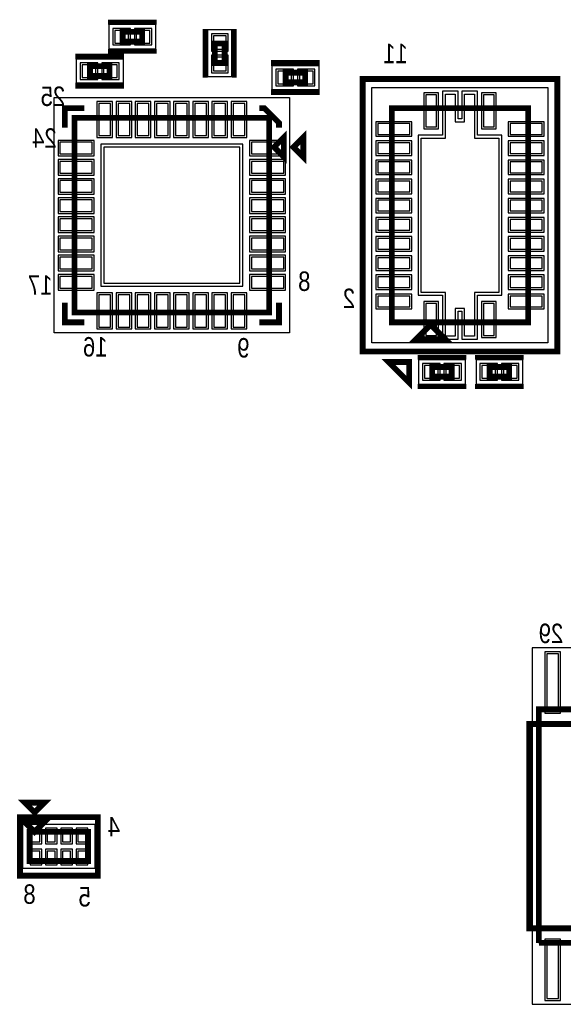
# Model space of a CAD drawing. Extents: x -10 to 137, y -26 to 190.
# Tile 47 of 57: x 76 to 91, y 103 to 128. Entities that reach past the tile are written whole.
import ezdxf

# ---------------------------------------------------------------- set-up
doc = ezdxf.new("R2010")
doc.units = 0
for name, color, linetype in [('PG_ASSEMBLY_BOTTOM', 52, 'CONTINUOUS'), ('PG_DFA_BOUND_BOTTOM', 254, 'CONTINUOUS'), ('PG_PLACE_BOUND_BOTTOM', 73, 'CONTINUOUS'), ('PG_SILKSCREEN_BOTTOM', 2, 'CONTINUOUS'), ('PIN_BOTTOM', 1, 'CONTINUOUS'), ('PIN_PASTEMASK_BOTTOM', 132, 'CONTINUOUS'), ('PIN_SOLDERMASK_BOTTOM', 212, 'CONTINUOUS')]:
    doc.layers.add(name, color=color, linetype=linetype)

msp = doc.modelspace()

# ---------------------------------------------------------------- linework, layer by layer
at = {"layer": 'PG_ASSEMBLY_BOTTOM', "const_width": 0.1524}
for points in [[(79.02829, 127.968248), (79.53629, 127.968248), (79.53629, 127.714248), (79.02829, 127.714248), (79.02829, 127.968248)], [(81.689194, 127.663956), (81.689194, 127.155956), (81.435194, 127.155956), (81.435194, 127.663956), (81.689194, 127.663956)], [(78.684628, 126.81712), (78.176628, 126.81712), (78.176628, 127.07112), (78.684628, 127.07112), (78.684628, 126.81712)], [(83.28406, 126.902718), (83.79206, 126.902718), (83.79206, 126.648718), (83.28406, 126.648718), (83.28406, 126.902718)], [(86.05266, 120.38838), (86.05266, 125.97638), (89.60866, 125.97638), (89.60866, 120.38838), (86.05266, 120.38838)], [(82.85226, 120.64238), (77.77226, 120.64238), (77.77226, 125.72238), (82.85226, 125.72238), (82.85226, 120.64238)], [(82.97926, 124.96038), (83.23326, 125.21438), (83.23326, 124.70638), (82.97926, 124.96038)], [(87.44966, 119.94388), (86.68766, 119.94388), (87.06866, 120.32488), (87.44966, 119.94388)], [(87.614597, 118.96598), (87.106597, 118.96598), (87.106597, 119.21998), (87.614597, 119.21998), (87.614597, 118.96598)], [(88.60663, 119.21998), (89.11463, 119.21998), (89.11463, 118.96598), (88.60663, 118.96598), (88.60663, 119.21998)], [(103.606092, 110.284852), (103.606092, 104.188852), (89.890092, 104.188852)], [(89.890092, 104.188852), (89.890092, 110.284852), (104.114092, 110.284852), (104.114092, 104.188852), (103.606092, 104.188852), (103.606092, 110.284852)], [(76.47559, 107.340908), (76.98359, 107.340908), (76.72959, 107.086908), (76.47559, 107.340908)], [(76.60259, 106.324908), (78.12659, 106.324908), (78.12659, 107.086908), (76.60259, 107.086908), (76.60259, 106.324908)]]:
    msp.add_lwpolyline(points, dxfattribs=at)
at = {"layer": 'PG_DFA_BOUND_BOTTOM'}
for points in [[(78.672091, 128.158748), (78.672091, 127.523748), (79.892489, 127.523748), (79.892489, 128.158748)], [(81.879694, 128.020155), (81.244694, 128.020155), (81.244694, 126.799757), (81.879694, 126.799757)], [(77.82052, 126.62662), (77.82052, 127.26162), (79.040736, 127.26162), (79.040736, 126.62662)], [(82.927952, 126.458218), (82.927952, 127.093218), (84.148168, 127.093218), (84.148168, 126.458218)], [(85.534246, 119.84736), (85.534246, 126.5174), (90.127074, 126.5174), (90.127074, 119.84736)], [(77.240892, 120.111012), (77.240892, 126.253748), (83.383628, 126.253748), (83.383628, 120.111012)], [(87.970797, 118.77548), (87.970797, 119.41048), (86.750398, 119.41048), (86.750398, 118.77548)], [(88.250431, 119.41048), (88.250431, 118.77548), (89.470829, 118.77548), (89.470829, 119.41048)], [(89.712292, 102.585159), (104.291892, 102.585159), (104.291892, 111.888544), (89.712292, 111.888544)], [(78.30439, 107.28579), (78.30439, 106.126026), (76.42479, 106.126026), (76.42479, 107.28579)]]:
    msp.add_lwpolyline(points, close=True, dxfattribs=at)
at = {"layer": 'PG_PLACE_BOUND_BOTTOM'}
for points in [[(79.02829, 127.968248), (79.53629, 127.968248), (79.53629, 127.714248), (79.02829, 127.714248)], [(81.689194, 127.663956), (81.689194, 127.155956), (81.435194, 127.155956), (81.435194, 127.663956)], [(78.176628, 126.81712), (78.176628, 127.07112), (78.684628, 127.07112), (78.684628, 126.81712)], [(83.28406, 126.648718), (83.28406, 126.902718), (83.79206, 126.902718), (83.79206, 126.648718)], [(86.05266, 120.38838), (86.05266, 125.97638), (89.60866, 125.97638), (89.60866, 120.38838)], [(77.77226, 120.64238), (77.77226, 125.72238), (82.85226, 125.72238), (82.85226, 120.64238)], [(87.614597, 118.96598), (87.106597, 118.96598), (87.106597, 119.21998), (87.614597, 119.21998)], [(88.60663, 119.21998), (89.11463, 119.21998), (89.11463, 118.96598), (88.60663, 118.96598)], [(89.890092, 104.188852), (104.114092, 104.188852), (104.114092, 110.284852), (89.890092, 110.284852)], [(78.12659, 107.086908), (78.12659, 106.324908), (76.60259, 106.324908), (76.60259, 107.086908)]]:
    msp.add_lwpolyline(points, close=True, dxfattribs=at)
at = {"layer": 'PG_SILKSCREEN_BOTTOM'}
for points, const_width in [([(78.64729, 128.222248), (79.91729, 128.222248)], 0.127), ([(81.181194, 128.044956), (81.181194, 126.774956)], 0.127), ([(81.943194, 128.044956), (81.943194, 126.774956)], 0.127), ([(78.64729, 127.460248), (79.91729, 127.460248)], 0.127), ([(79.065628, 127.32512), (77.795628, 127.32512)], 0.1524), ([(82.90306, 127.156718), (84.17306, 127.156718)], 0.1524), ([(85.29066, 119.62638), (85.29066, 126.73838), (90.37066, 126.73838), (90.37066, 119.62638), (85.29066, 119.62638)], 0.1524), ([(79.065628, 126.56312), (77.795628, 126.56312)], 0.1524), ([(82.90306, 126.394718), (84.17306, 126.394718)], 0.1524), ([(77.51826, 125.46838), (77.51826, 125.97638), (78.02626, 125.97638)], 0.1524), ([(83.10626, 125.46838), (83.10626, 125.59538), (82.72526, 125.97638), (82.59826, 125.97638)], 0.1524), ([(83.48726, 124.96038), (83.74126, 125.21438), (83.74126, 124.70638), (83.48726, 124.96038)], 0.1524), ([(78.02626, 120.38838), (77.51826, 120.38838), (77.51826, 120.89638)], 0.1524), ([(83.10626, 120.89638), (83.10626, 120.38838), (82.59826, 120.38838)], 0.1524), ([(87.995597, 119.47398), (86.725597, 119.47398)], 0.127), ([(88.22563, 119.47398), (89.49563, 119.47398)], 0.127), ([(86.503256, 118.81231), (85.964522, 119.351044), (86.503256, 119.351044), (86.503256, 118.81231)], 0.1524), ([(87.995597, 118.71198), (86.725597, 118.71198)], 0.127), ([(88.22563, 118.71198), (89.49563, 118.71198)], 0.127), ([(103.860092, 109.903852), (103.860092, 104.569852), (89.636092, 104.569852), (89.636092, 109.903852), (104.368092, 109.903852), (104.368092, 104.569852)], 0.1524), ([(76.47559, 107.848908), (76.98359, 107.848908), (76.72959, 107.594908), (76.47559, 107.848908)], 0.1524), ([(76.34859, 107.467908), (76.34859, 105.943908), (78.38059, 105.943908), (78.38059, 107.467908), (76.34859, 107.467908)], 0.1524)]:
    msp.add_lwpolyline(points, dxfattribs=dict(at, const_width=const_width))
at = {"layer": 'PIN_BOTTOM'}
for points in [[(78.824491, 128.006348), (78.824491, 127.676148), (79.180091, 127.676148), (79.180091, 128.006348)], [(79.384489, 128.006348), (79.384489, 127.676148), (79.740089, 127.676148), (79.740089, 128.006348)], [(81.727294, 127.867755), (81.397094, 127.867755), (81.397094, 127.512155), (81.727294, 127.512155)], [(81.727294, 127.307757), (81.397094, 127.307757), (81.397094, 126.952157), (81.727294, 126.952157)], [(78.32852, 126.77902), (78.32852, 127.10922), (77.97292, 127.10922), (77.97292, 126.77902)], [(78.888336, 126.77902), (78.888336, 127.10922), (78.532736, 127.10922), (78.532736, 126.77902)], [(83.080352, 126.940818), (83.080352, 126.610618), (83.435952, 126.610618), (83.435952, 126.940818)], [(83.640168, 126.940818), (83.640168, 126.610618), (83.995768, 126.610618), (83.995768, 126.940818)], [(86.81466, 121.168185), (86.81466, 125.196625), (87.45366, 125.196625), (87.45366, 126.339575), (87.70366, 126.339575), (87.70366, 125.622246), (87.949659, 125.622246), (87.949659, 126.339575), (88.207659, 126.339575), (88.207659, 125.196625), (88.84666, 125.196625), (88.84666, 121.168185), (88.207659, 121.168185), (88.207659, 120.025185), (87.949659, 120.025185), (87.949659, 120.750185), (87.70366, 120.750185), (87.70366, 120.025185), (87.45366, 120.025185), (87.45366, 121.168185)], [(87.220298, 126.326392), (86.940898, 126.326392), (86.940898, 125.488192), (87.220298, 125.488192)], [(88.720422, 126.326392), (88.441022, 126.326392), (88.441022, 125.488192), (88.720422, 125.488192)], [(78.4098, 125.263148), (78.7146, 125.263148), (78.7146, 126.101348), (78.4098, 126.101348)], [(78.909926, 125.263148), (79.214726, 125.263148), (79.214726, 126.101348), (78.909926, 126.101348)], [(79.409798, 125.263148), (79.714598, 125.263148), (79.714598, 126.101348), (79.409798, 126.101348)], [(79.909924, 125.263148), (80.214724, 125.263148), (80.214724, 126.101348), (79.909924, 126.101348)], [(80.409796, 125.263148), (80.714596, 125.263148), (80.714596, 126.101348), (80.409796, 126.101348)], [(80.909922, 125.263148), (81.214722, 125.263148), (81.214722, 126.101348), (80.909922, 126.101348)], [(81.409794, 125.263148), (81.714594, 125.263148), (81.714594, 126.101348), (81.409794, 126.101348)], [(81.90992, 125.263148), (82.21472, 125.263148), (82.21472, 126.101348), (81.90992, 126.101348)], [(85.686646, 125.572012), (85.686646, 125.292612), (86.524846, 125.292612), (86.524846, 125.572012)], [(89.974674, 125.292612), (89.974674, 125.572012), (89.136474, 125.572012), (89.136474, 125.292612)], [(78.231492, 124.78004), (78.231492, 125.08484), (77.393292, 125.08484), (77.393292, 124.78004)], [(82.09026, 121.40438), (82.09026, 124.96038), (78.53426, 124.96038), (78.53426, 121.40438)], [(83.231228, 124.78004), (83.231228, 125.08484), (82.393028, 125.08484), (82.393028, 124.78004)], [(85.686646, 125.07214), (85.686646, 124.79274), (86.524846, 124.79274), (86.524846, 125.07214)], [(89.974674, 124.79274), (89.974674, 125.07214), (89.136474, 125.07214), (89.136474, 124.79274)], [(78.231492, 124.279914), (78.231492, 124.584714), (77.393292, 124.584714), (77.393292, 124.279914)], [(83.231228, 124.279914), (83.231228, 124.584714), (82.393028, 124.584714), (82.393028, 124.279914)], [(85.686646, 124.572014), (85.686646, 124.292614), (86.524846, 124.292614), (86.524846, 124.572014)], [(89.974674, 124.292614), (89.974674, 124.572014), (89.136474, 124.572014), (89.136474, 124.292614)], [(78.231492, 123.780042), (78.231492, 124.084842), (77.393292, 124.084842), (77.393292, 123.780042)], [(83.231228, 123.780042), (83.231228, 124.084842), (82.393028, 124.084842), (82.393028, 123.780042)], [(85.686646, 124.072142), (85.686646, 123.792742), (86.524846, 123.792742), (86.524846, 124.072142)], [(89.974674, 123.792742), (89.974674, 124.072142), (89.136474, 124.072142), (89.136474, 123.792742)], [(78.231492, 123.279916), (78.231492, 123.584716), (77.393292, 123.584716), (77.393292, 123.279916)], [(83.231228, 123.279916), (83.231228, 123.584716), (82.393028, 123.584716), (82.393028, 123.279916)], [(85.686646, 123.572016), (85.686646, 123.292616), (86.524846, 123.292616), (86.524846, 123.572016)], [(89.974674, 123.292616), (89.974674, 123.572016), (89.136474, 123.572016), (89.136474, 123.292616)], [(78.231492, 122.780044), (78.231492, 123.084844), (77.393292, 123.084844), (77.393292, 122.780044)], [(83.231228, 122.780044), (83.231228, 123.084844), (82.393028, 123.084844), (82.393028, 122.780044)], [(85.686646, 123.072144), (85.686646, 122.792744), (86.524846, 122.792744), (86.524846, 123.072144)], [(89.974674, 122.792744), (89.974674, 123.072144), (89.136474, 123.072144), (89.136474, 122.792744)], [(78.231492, 122.279918), (78.231492, 122.584718), (77.393292, 122.584718), (77.393292, 122.279918)], [(83.231228, 122.279918), (83.231228, 122.584718), (82.393028, 122.584718), (82.393028, 122.279918)], [(85.686646, 122.572018), (85.686646, 122.292618), (86.524846, 122.292618), (86.524846, 122.572018)], [(89.974674, 122.292618), (89.974674, 122.572018), (89.136474, 122.572018), (89.136474, 122.292618)], [(78.231492, 121.780046), (78.231492, 122.084846), (77.393292, 122.084846), (77.393292, 121.780046)], [(83.231228, 121.780046), (83.231228, 122.084846), (82.393028, 122.084846), (82.393028, 121.780046)], [(85.686646, 122.072146), (85.686646, 121.792746), (86.524846, 121.792746), (86.524846, 122.072146)], [(89.974674, 121.792746), (89.974674, 122.072146), (89.136474, 122.072146), (89.136474, 121.792746)], [(78.231492, 121.27992), (78.231492, 121.58472), (77.393292, 121.58472), (77.393292, 121.27992)], [(83.231228, 121.27992), (83.231228, 121.58472), (82.393028, 121.58472), (82.393028, 121.27992)], [(85.686646, 121.57202), (85.686646, 121.29262), (86.524846, 121.29262), (86.524846, 121.57202)], [(89.974674, 121.29262), (89.974674, 121.57202), (89.136474, 121.57202), (89.136474, 121.29262)], [(78.4098, 120.263412), (78.7146, 120.263412), (78.7146, 121.101612), (78.4098, 121.101612)], [(78.909926, 120.263412), (79.214726, 120.263412), (79.214726, 121.101612), (78.909926, 121.101612)], [(79.409798, 120.263412), (79.714598, 120.263412), (79.714598, 121.101612), (79.409798, 121.101612)], [(79.909924, 120.263412), (80.214724, 120.263412), (80.214724, 121.101612), (79.909924, 121.101612)], [(80.409796, 120.263412), (80.714596, 120.263412), (80.714596, 121.101612), (80.409796, 121.101612)], [(80.909922, 120.263412), (81.214722, 120.263412), (81.214722, 121.101612), (80.909922, 121.101612)], [(81.409794, 120.263412), (81.714594, 120.263412), (81.714594, 121.101612), (81.409794, 121.101612)], [(81.90992, 120.263412), (82.21472, 120.263412), (82.21472, 121.101612), (81.90992, 121.101612)], [(85.686646, 121.072148), (85.686646, 120.792748), (86.524846, 120.792748), (86.524846, 121.072148)], [(89.974674, 120.792748), (89.974674, 121.072148), (89.136474, 121.072148), (89.136474, 120.792748)], [(87.220298, 120.876568), (86.940898, 120.876568), (86.940898, 120.038368), (87.220298, 120.038368)], [(88.720422, 120.876568), (88.441022, 120.876568), (88.441022, 120.038368), (88.720422, 120.038368)], [(87.258398, 118.92788), (87.258398, 119.25808), (86.902798, 119.25808), (86.902798, 118.92788)], [(87.818397, 118.92788), (87.818397, 119.25808), (87.462797, 119.25808), (87.462797, 118.92788)], [(88.402831, 119.25808), (88.402831, 118.92788), (88.758431, 118.92788), (88.758431, 119.25808)], [(88.962829, 119.25808), (88.962829, 118.92788), (89.318429, 118.92788), (89.318429, 119.25808)], [(90.404505, 110.237544), (90.404505, 111.736144), (90.099705, 111.736144), (90.099705, 110.237544)], [(76.663042, 107.13339), (76.663042, 106.82859), (76.866242, 106.82859), (76.866242, 107.13339)], [(77.063092, 107.13339), (77.063092, 106.82859), (77.266292, 106.82859), (77.266292, 107.13339)], [(77.462888, 107.13339), (77.462888, 106.82859), (77.666088, 106.82859), (77.666088, 107.13339)], [(77.862938, 107.13339), (77.862938, 106.82859), (78.066138, 106.82859), (78.066138, 107.13339)], [(76.663042, 106.583226), (76.663042, 106.278426), (76.866242, 106.278426), (76.866242, 106.583226)], [(77.063092, 106.583226), (77.063092, 106.278426), (77.266292, 106.278426), (77.266292, 106.583226)], [(77.462888, 106.583226), (77.462888, 106.278426), (77.666088, 106.278426), (77.666088, 106.583226)], [(77.862938, 106.583226), (77.862938, 106.278426), (78.066138, 106.278426), (78.066138, 106.583226)], [(90.404505, 102.737559), (90.404505, 104.236159), (90.099705, 104.236159), (90.099705, 102.737559)]]:
    msp.add_lwpolyline(points, close=True, dxfattribs=at)
at = {"layer": 'PIN_PASTEMASK_BOTTOM'}
for points in [[(78.824491, 128.006348), (78.824491, 127.676148), (79.180091, 127.676148), (79.180091, 128.006348)], [(79.384489, 128.006348), (79.384489, 127.676148), (79.740089, 127.676148), (79.740089, 128.006348)], [(81.727294, 127.867755), (81.397094, 127.867755), (81.397094, 127.512155), (81.727294, 127.512155)], [(81.727294, 127.307757), (81.397094, 127.307757), (81.397094, 126.952157), (81.727294, 126.952157)], [(78.32852, 126.77902), (78.32852, 127.10922), (77.97292, 127.10922), (77.97292, 126.77902)], [(78.888336, 126.77902), (78.888336, 127.10922), (78.532736, 127.10922), (78.532736, 126.77902)], [(83.080352, 126.940818), (83.080352, 126.610618), (83.435952, 126.610618), (83.435952, 126.940818)], [(83.640168, 126.940818), (83.640168, 126.610618), (83.995768, 126.610618), (83.995768, 126.940818)], [(86.81466, 121.168185), (86.81466, 125.196625), (87.45366, 125.196625), (87.45366, 126.339575), (87.70366, 126.339575), (87.70366, 125.622246), (87.949659, 125.622246), (87.949659, 126.339575), (88.207659, 126.339575), (88.207659, 125.196625), (88.84666, 125.196625), (88.84666, 121.168185), (88.207659, 121.168185), (88.207659, 120.025185), (87.949659, 120.025185), (87.949659, 120.750185), (87.70366, 120.750185), (87.70366, 120.025185), (87.45366, 120.025185), (87.45366, 121.168185)], [(87.220298, 126.326392), (86.940898, 126.326392), (86.940898, 125.488192), (87.220298, 125.488192)], [(88.720422, 126.326392), (88.441022, 126.326392), (88.441022, 125.488192), (88.720422, 125.488192)], [(78.4098, 125.263148), (78.7146, 125.263148), (78.7146, 126.101348), (78.4098, 126.101348)], [(78.909926, 125.263148), (79.214726, 125.263148), (79.214726, 126.101348), (78.909926, 126.101348)], [(79.409798, 125.263148), (79.714598, 125.263148), (79.714598, 126.101348), (79.409798, 126.101348)], [(79.909924, 125.263148), (80.214724, 125.263148), (80.214724, 126.101348), (79.909924, 126.101348)], [(80.409796, 125.263148), (80.714596, 125.263148), (80.714596, 126.101348), (80.409796, 126.101348)], [(80.909922, 125.263148), (81.214722, 125.263148), (81.214722, 126.101348), (80.909922, 126.101348)], [(81.409794, 125.263148), (81.714594, 125.263148), (81.714594, 126.101348), (81.409794, 126.101348)], [(81.90992, 125.263148), (82.21472, 125.263148), (82.21472, 126.101348), (81.90992, 126.101348)], [(85.686646, 125.572012), (85.686646, 125.292612), (86.524846, 125.292612), (86.524846, 125.572012)], [(89.974674, 125.292612), (89.974674, 125.572012), (89.136474, 125.572012), (89.136474, 125.292612)], [(78.231492, 124.78004), (78.231492, 125.08484), (77.393292, 125.08484), (77.393292, 124.78004)], [(82.09026, 121.40438), (82.09026, 124.96038), (78.53426, 124.96038), (78.53426, 121.40438)], [(83.231228, 124.78004), (83.231228, 125.08484), (82.393028, 125.08484), (82.393028, 124.78004)], [(85.686646, 125.07214), (85.686646, 124.79274), (86.524846, 124.79274), (86.524846, 125.07214)], [(89.974674, 124.79274), (89.974674, 125.07214), (89.136474, 125.07214), (89.136474, 124.79274)], [(78.231492, 124.279914), (78.231492, 124.584714), (77.393292, 124.584714), (77.393292, 124.279914)], [(83.231228, 124.279914), (83.231228, 124.584714), (82.393028, 124.584714), (82.393028, 124.279914)], [(85.686646, 124.572014), (85.686646, 124.292614), (86.524846, 124.292614), (86.524846, 124.572014)], [(89.974674, 124.292614), (89.974674, 124.572014), (89.136474, 124.572014), (89.136474, 124.292614)], [(78.231492, 123.780042), (78.231492, 124.084842), (77.393292, 124.084842), (77.393292, 123.780042)], [(83.231228, 123.780042), (83.231228, 124.084842), (82.393028, 124.084842), (82.393028, 123.780042)], [(85.686646, 124.072142), (85.686646, 123.792742), (86.524846, 123.792742), (86.524846, 124.072142)], [(89.974674, 123.792742), (89.974674, 124.072142), (89.136474, 124.072142), (89.136474, 123.792742)], [(78.231492, 123.279916), (78.231492, 123.584716), (77.393292, 123.584716), (77.393292, 123.279916)], [(83.231228, 123.279916), (83.231228, 123.584716), (82.393028, 123.584716), (82.393028, 123.279916)], [(85.686646, 123.572016), (85.686646, 123.292616), (86.524846, 123.292616), (86.524846, 123.572016)], [(89.974674, 123.292616), (89.974674, 123.572016), (89.136474, 123.572016), (89.136474, 123.292616)], [(78.231492, 122.780044), (78.231492, 123.084844), (77.393292, 123.084844), (77.393292, 122.780044)], [(83.231228, 122.780044), (83.231228, 123.084844), (82.393028, 123.084844), (82.393028, 122.780044)], [(85.686646, 123.072144), (85.686646, 122.792744), (86.524846, 122.792744), (86.524846, 123.072144)], [(89.974674, 122.792744), (89.974674, 123.072144), (89.136474, 123.072144), (89.136474, 122.792744)], [(78.231492, 122.279918), (78.231492, 122.584718), (77.393292, 122.584718), (77.393292, 122.279918)], [(83.231228, 122.279918), (83.231228, 122.584718), (82.393028, 122.584718), (82.393028, 122.279918)], [(85.686646, 122.572018), (85.686646, 122.292618), (86.524846, 122.292618), (86.524846, 122.572018)], [(89.974674, 122.292618), (89.974674, 122.572018), (89.136474, 122.572018), (89.136474, 122.292618)], [(78.231492, 121.780046), (78.231492, 122.084846), (77.393292, 122.084846), (77.393292, 121.780046)], [(83.231228, 121.780046), (83.231228, 122.084846), (82.393028, 122.084846), (82.393028, 121.780046)], [(85.686646, 122.072146), (85.686646, 121.792746), (86.524846, 121.792746), (86.524846, 122.072146)], [(89.974674, 121.792746), (89.974674, 122.072146), (89.136474, 122.072146), (89.136474, 121.792746)], [(78.231492, 121.27992), (78.231492, 121.58472), (77.393292, 121.58472), (77.393292, 121.27992)], [(83.231228, 121.27992), (83.231228, 121.58472), (82.393028, 121.58472), (82.393028, 121.27992)], [(85.686646, 121.57202), (85.686646, 121.29262), (86.524846, 121.29262), (86.524846, 121.57202)], [(89.974674, 121.29262), (89.974674, 121.57202), (89.136474, 121.57202), (89.136474, 121.29262)], [(78.4098, 120.263412), (78.7146, 120.263412), (78.7146, 121.101612), (78.4098, 121.101612)], [(78.909926, 120.263412), (79.214726, 120.263412), (79.214726, 121.101612), (78.909926, 121.101612)], [(79.409798, 120.263412), (79.714598, 120.263412), (79.714598, 121.101612), (79.409798, 121.101612)], [(79.909924, 120.263412), (80.214724, 120.263412), (80.214724, 121.101612), (79.909924, 121.101612)], [(80.409796, 120.263412), (80.714596, 120.263412), (80.714596, 121.101612), (80.409796, 121.101612)], [(80.909922, 120.263412), (81.214722, 120.263412), (81.214722, 121.101612), (80.909922, 121.101612)], [(81.409794, 120.263412), (81.714594, 120.263412), (81.714594, 121.101612), (81.409794, 121.101612)], [(81.90992, 120.263412), (82.21472, 120.263412), (82.21472, 121.101612), (81.90992, 121.101612)], [(85.686646, 121.072148), (85.686646, 120.792748), (86.524846, 120.792748), (86.524846, 121.072148)], [(89.974674, 120.792748), (89.974674, 121.072148), (89.136474, 121.072148), (89.136474, 120.792748)], [(87.220298, 120.876568), (86.940898, 120.876568), (86.940898, 120.038368), (87.220298, 120.038368)], [(88.720422, 120.876568), (88.441022, 120.876568), (88.441022, 120.038368), (88.720422, 120.038368)], [(87.258398, 118.92788), (87.258398, 119.25808), (86.902798, 119.25808), (86.902798, 118.92788)], [(87.818397, 118.92788), (87.818397, 119.25808), (87.462797, 119.25808), (87.462797, 118.92788)], [(88.402831, 119.25808), (88.402831, 118.92788), (88.758431, 118.92788), (88.758431, 119.25808)], [(88.962829, 119.25808), (88.962829, 118.92788), (89.318429, 118.92788), (89.318429, 119.25808)], [(90.404505, 110.237544), (90.404505, 111.736144), (90.099705, 111.736144), (90.099705, 110.237544)], [(76.663042, 107.13339), (76.663042, 106.82859), (76.866242, 106.82859), (76.866242, 107.13339)], [(77.063092, 107.13339), (77.063092, 106.82859), (77.266292, 106.82859), (77.266292, 107.13339)], [(77.462888, 107.13339), (77.462888, 106.82859), (77.666088, 106.82859), (77.666088, 107.13339)], [(77.862938, 107.13339), (77.862938, 106.82859), (78.066138, 106.82859), (78.066138, 107.13339)], [(76.663042, 106.583226), (76.663042, 106.278426), (76.866242, 106.278426), (76.866242, 106.583226)], [(77.063092, 106.583226), (77.063092, 106.278426), (77.266292, 106.278426), (77.266292, 106.583226)], [(77.462888, 106.583226), (77.462888, 106.278426), (77.666088, 106.278426), (77.666088, 106.583226)], [(77.862938, 106.583226), (77.862938, 106.278426), (78.066138, 106.278426), (78.066138, 106.583226)], [(90.404505, 102.737559), (90.404505, 104.236159), (90.099705, 104.236159), (90.099705, 102.737559)]]:
    msp.add_lwpolyline(points, close=True, dxfattribs=at)
at = {"layer": 'PIN_SOLDERMASK_BOTTOM'}
for points in [[(78.773691, 128.057148), (78.773691, 127.625348), (79.230891, 127.625348), (79.230891, 128.057148)], [(79.333689, 128.057148), (79.333689, 127.625348), (79.790889, 127.625348), (79.790889, 128.057148)], [(81.778094, 127.918555), (81.346294, 127.918555), (81.346294, 127.461355), (81.778094, 127.461355)], [(81.778094, 127.358557), (81.346294, 127.358557), (81.346294, 126.901357), (81.778094, 126.901357)], [(78.37932, 126.72822), (78.37932, 127.16002), (77.92212, 127.16002), (77.92212, 126.72822)], [(78.939136, 126.72822), (78.939136, 127.16002), (78.481936, 127.16002), (78.481936, 126.72822)], [(83.029552, 126.991618), (83.029552, 126.559818), (83.486752, 126.559818), (83.486752, 126.991618)], [(83.589368, 126.991618), (83.589368, 126.559818), (84.046568, 126.559818), (84.046568, 126.991618)], [(86.73846, 121.091985), (87.37746, 121.091985), (87.37746, 119.948985), (87.77986, 119.948985), (87.77986, 120.673985), (87.88146, 120.673985), (87.88146, 119.948985), (88.283859, 119.948985), (88.283859, 121.091985), (88.92286, 121.091985), (88.92286, 125.272825), (88.283859, 125.272825), (88.283859, 126.415775), (87.88146, 126.415775), (87.88146, 125.698446), (87.77986, 125.698446), (87.77986, 126.415775), (87.37746, 126.415775), (87.37746, 125.272825), (86.73846, 125.272825)], [(87.271098, 126.377192), (86.890098, 126.377192), (86.890098, 125.437392), (87.271098, 125.437392)], [(88.771222, 126.377192), (88.390222, 126.377192), (88.390222, 125.437392), (88.771222, 125.437392)], [(78.359, 125.212348), (78.7654, 125.212348), (78.7654, 126.152148), (78.359, 126.152148)], [(78.859126, 125.212348), (79.265526, 125.212348), (79.265526, 126.152148), (78.859126, 126.152148)], [(79.358998, 125.212348), (79.765398, 125.212348), (79.765398, 126.152148), (79.358998, 126.152148)], [(79.859124, 125.212348), (80.265524, 125.212348), (80.265524, 126.152148), (79.859124, 126.152148)], [(80.358996, 125.212348), (80.765396, 125.212348), (80.765396, 126.152148), (80.358996, 126.152148)], [(80.859122, 125.212348), (81.265522, 125.212348), (81.265522, 126.152148), (80.859122, 126.152148)], [(81.358994, 125.212348), (81.765394, 125.212348), (81.765394, 126.152148), (81.358994, 126.152148)], [(81.85912, 125.212348), (82.26552, 125.212348), (82.26552, 126.152148), (81.85912, 126.152148)], [(85.635846, 125.622812), (85.635846, 125.241812), (86.575646, 125.241812), (86.575646, 125.622812)], [(90.025474, 125.241812), (90.025474, 125.622812), (89.085674, 125.622812), (89.085674, 125.241812)], [(78.282292, 124.72924), (78.282292, 125.13564), (77.342492, 125.13564), (77.342492, 124.72924)], [(82.16646, 121.32818), (82.16646, 125.03658), (78.45806, 125.03658), (78.45806, 121.32818)], [(83.282028, 124.72924), (83.282028, 125.13564), (82.342228, 125.13564), (82.342228, 124.72924)], [(85.635846, 125.12294), (85.635846, 124.74194), (86.575646, 124.74194), (86.575646, 125.12294)], [(90.025474, 124.74194), (90.025474, 125.12294), (89.085674, 125.12294), (89.085674, 124.74194)], [(78.282292, 124.229114), (78.282292, 124.635514), (77.342492, 124.635514), (77.342492, 124.229114)], [(83.282028, 124.229114), (83.282028, 124.635514), (82.342228, 124.635514), (82.342228, 124.229114)], [(85.635846, 124.622814), (85.635846, 124.241814), (86.575646, 124.241814), (86.575646, 124.622814)], [(90.025474, 124.241814), (90.025474, 124.622814), (89.085674, 124.622814), (89.085674, 124.241814)], [(78.282292, 123.729242), (78.282292, 124.135642), (77.342492, 124.135642), (77.342492, 123.729242)], [(83.282028, 123.729242), (83.282028, 124.135642), (82.342228, 124.135642), (82.342228, 123.729242)], [(85.635846, 124.122942), (85.635846, 123.741942), (86.575646, 123.741942), (86.575646, 124.122942)], [(90.025474, 123.741942), (90.025474, 124.122942), (89.085674, 124.122942), (89.085674, 123.741942)], [(78.282292, 123.229116), (78.282292, 123.635516), (77.342492, 123.635516), (77.342492, 123.229116)], [(83.282028, 123.229116), (83.282028, 123.635516), (82.342228, 123.635516), (82.342228, 123.229116)], [(85.635846, 123.622816), (85.635846, 123.241816), (86.575646, 123.241816), (86.575646, 123.622816)], [(90.025474, 123.241816), (90.025474, 123.622816), (89.085674, 123.622816), (89.085674, 123.241816)], [(78.282292, 122.729244), (78.282292, 123.135644), (77.342492, 123.135644), (77.342492, 122.729244)], [(83.282028, 122.729244), (83.282028, 123.135644), (82.342228, 123.135644), (82.342228, 122.729244)], [(85.635846, 123.122944), (85.635846, 122.741944), (86.575646, 122.741944), (86.575646, 123.122944)], [(90.025474, 122.741944), (90.025474, 123.122944), (89.085674, 123.122944), (89.085674, 122.741944)], [(78.282292, 122.229118), (78.282292, 122.635518), (77.342492, 122.635518), (77.342492, 122.229118)], [(83.282028, 122.229118), (83.282028, 122.635518), (82.342228, 122.635518), (82.342228, 122.229118)], [(85.635846, 122.622818), (85.635846, 122.241818), (86.575646, 122.241818), (86.575646, 122.622818)], [(90.025474, 122.241818), (90.025474, 122.622818), (89.085674, 122.622818), (89.085674, 122.241818)], [(78.282292, 121.729246), (78.282292, 122.135646), (77.342492, 122.135646), (77.342492, 121.729246)], [(83.282028, 121.729246), (83.282028, 122.135646), (82.342228, 122.135646), (82.342228, 121.729246)], [(85.635846, 122.122946), (85.635846, 121.741946), (86.575646, 121.741946), (86.575646, 122.122946)], [(90.025474, 121.741946), (90.025474, 122.122946), (89.085674, 122.122946), (89.085674, 121.741946)], [(78.282292, 121.22912), (78.282292, 121.63552), (77.342492, 121.63552), (77.342492, 121.22912)], [(83.282028, 121.22912), (83.282028, 121.63552), (82.342228, 121.63552), (82.342228, 121.22912)], [(85.635846, 121.62282), (85.635846, 121.24182), (86.575646, 121.24182), (86.575646, 121.62282)], [(90.025474, 121.24182), (90.025474, 121.62282), (89.085674, 121.62282), (89.085674, 121.24182)], [(78.359, 120.212612), (78.7654, 120.212612), (78.7654, 121.152412), (78.359, 121.152412)], [(78.859126, 120.212612), (79.265526, 120.212612), (79.265526, 121.152412), (78.859126, 121.152412)], [(79.358998, 120.212612), (79.765398, 120.212612), (79.765398, 121.152412), (79.358998, 121.152412)], [(79.859124, 120.212612), (80.265524, 120.212612), (80.265524, 121.152412), (79.859124, 121.152412)], [(80.358996, 120.212612), (80.765396, 120.212612), (80.765396, 121.152412), (80.358996, 121.152412)], [(80.859122, 120.212612), (81.265522, 120.212612), (81.265522, 121.152412), (80.859122, 121.152412)], [(81.358994, 120.212612), (81.765394, 120.212612), (81.765394, 121.152412), (81.358994, 121.152412)], [(81.85912, 120.212612), (82.26552, 120.212612), (82.26552, 121.152412), (81.85912, 121.152412)], [(85.635846, 121.122948), (85.635846, 120.741948), (86.575646, 120.741948), (86.575646, 121.122948)], [(90.025474, 120.741948), (90.025474, 121.122948), (89.085674, 121.122948), (89.085674, 120.741948)], [(87.271098, 120.927368), (86.890098, 120.927368), (86.890098, 119.987568), (87.271098, 119.987568)], [(88.771222, 120.927368), (88.390222, 120.927368), (88.390222, 119.987568), (88.771222, 119.987568)], [(87.309198, 118.87708), (87.309198, 119.30888), (86.851998, 119.30888), (86.851998, 118.87708)], [(87.869197, 118.87708), (87.869197, 119.30888), (87.411997, 119.30888), (87.411997, 118.87708)], [(88.352031, 119.30888), (88.352031, 118.87708), (88.809231, 118.87708), (88.809231, 119.30888)], [(88.912029, 119.30888), (88.912029, 118.87708), (89.369229, 118.87708), (89.369229, 119.30888)], [(90.455305, 110.186744), (90.455305, 111.786944), (90.048906, 111.786944), (90.048906, 110.186744)], [(76.612242, 107.18419), (76.612242, 106.77779), (76.917042, 106.77779), (76.917042, 107.18419)], [(77.012292, 107.18419), (77.012292, 106.77779), (77.317092, 106.77779), (77.317092, 107.18419)], [(77.412088, 107.18419), (77.412088, 106.77779), (77.716888, 106.77779), (77.716888, 107.18419)], [(77.812138, 107.18419), (77.812138, 106.77779), (78.116938, 106.77779), (78.116938, 107.18419)], [(76.612242, 106.634026), (76.612242, 106.227626), (76.917042, 106.227626), (76.917042, 106.634026)], [(77.012292, 106.634026), (77.012292, 106.227626), (77.317092, 106.227626), (77.317092, 106.634026)], [(77.412088, 106.634026), (77.412088, 106.227626), (77.716888, 106.227626), (77.716888, 106.634026)], [(77.812138, 106.634026), (77.812138, 106.227626), (78.116938, 106.227626), (78.116938, 106.634026)], [(90.455305, 102.686759), (90.455305, 104.286959), (90.048906, 104.286959), (90.048906, 102.686759)]]:
    msp.add_lwpolyline(points, close=True, dxfattribs=at)

# ---------------------------------------------------------------- texts
at = {"layer": 'PG_SILKSCREEN_BOTTOM', "text_generation_flag": 2, "width": 0.85}
for s, p in [('11', (86.46668, 127.150622)), ('25', (77.53096, 126.03353)), ('24', (77.30744, 124.941584)), ('17', (77.196442, 121.106692)), ('8', (83.928712, 121.205498)), ('2', (85.095334, 120.758458)), ('16', (78.636114, 119.493538)), ('9', (82.339942, 119.467884)), ('29', (90.527548, 112.013492)), ('4', (78.95971, 106.967274)), ('8', (76.757784, 105.207308)), ('5', (78.19771, 105.138474))]:
    msp.add_text(s, height=0.508, dxfattribs=at).set_placement(p)

doc.saveas('drawing.dxf')
